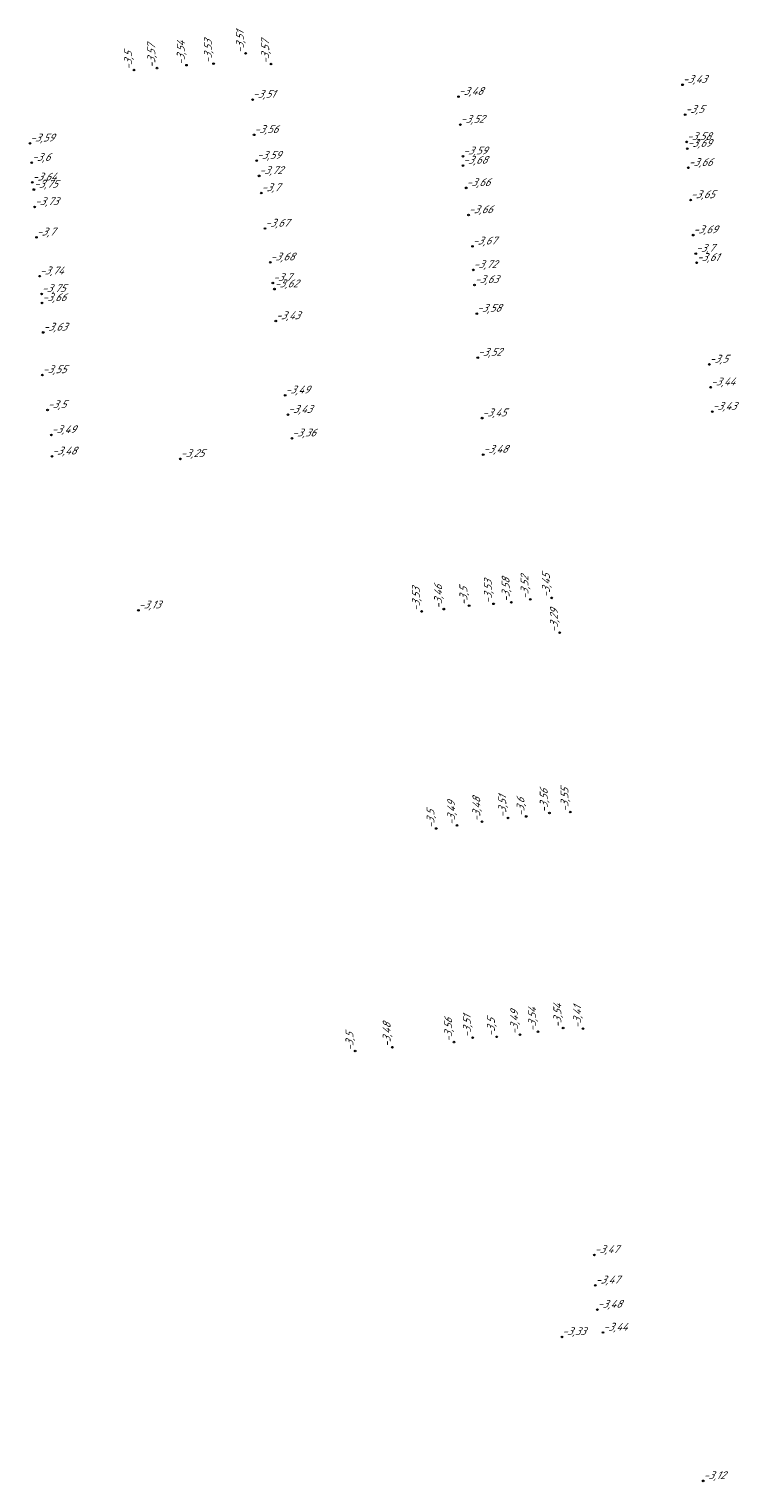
# Model space of a CAD drawing. Header units: metres. Extents: x 162343 to 162665, y 502576 to 502928.
# Tile 3 of 33: x 162431 to 162463, y 502598 to 502665. Entities that reach past the tile are written whole.
import ezdxf

# ---------------------------------------------------------------- set-up
doc = ezdxf.new("R2010")
doc.units = ezdxf.units.M
doc.header["$LTSCALE"] = 0.001
doc.layers.add('B-WE-OG-HOOGTEPUNT-T18', color=7, linetype='Continuous', lineweight=0)
doc.styles.add('Style-Arial', font='arial.ttf')

# ---------------------------------------------------------------- blocks, each defined once
blk = doc.blocks.new('hm_11')
at = {"color": 0, "linetype": 'ByBlock', "lineweight": -2}
blk.add_circle((0, 0), 0.0375, dxfattribs=at)

msp = doc.modelspace()

# ---------------------------------------------------------------- block references
at = {"layer": 'B-WE-OG-HOOGTEPUNT-T18', "rotation": 90}
for p in [(162440.568881, 502663.9979), (162435.441882, 502663.23244), (162436.502514, 502663.320833), (162437.854258, 502663.456781), (162439.096166, 502663.527629), (162441.733389, 502663.50772), (162449.66727, 502638.466979), (162450.829372, 502638.624791), (162451.951954, 502638.70874), (162452.770639, 502638.781709), (162453.638157, 502638.911552), (162454.62124, 502638.981972), (162448.648654, 502638.359067), (162454.985535, 502637.380618), (162454.517625, 502629.100758), (162455.474699, 502629.14313), (162449.318096, 502628.386882), (162450.272426, 502628.525978), (162451.423458, 502628.697559), (162452.615757, 502628.870068), (162453.4497, 502628.940273), (162453.98796, 502619.047391), (162455.143682, 502619.21974), (162456.053727, 502619.191308), (162450.133488, 502618.571484), (162450.989326, 502618.775634), (162452.096277, 502618.815464), (162453.161416, 502618.911025), (162447.307728, 502618.338653)]:
    msp.add_blockref('hm_11', p, dxfattribs=at)
at = {"layer": 'B-WE-OG-HOOGTEPUNT-T18'}
for p in [(162460.627272, 502662.556737), (162440.88833, 502661.874431), (162450.342096, 502662.007037), (162460.748354, 502661.179583), (162450.429695, 502660.72643), (162430.664854, 502659.864886), (162440.95903, 502660.255596), (162460.81922, 502659.931401), (162450.54817, 502659.274041), (162460.84467, 502659.619065), (162430.747962, 502658.975339), (162441.07866, 502659.0718), (162450.548237, 502658.846048), (162460.897258, 502658.7415), (162430.773003, 502658.070011), (162441.187143, 502658.37139), (162450.695156, 502657.817911), (162430.846002, 502657.743631), (162441.287011, 502657.582132), (162460.998029, 502657.26061), (162430.882497, 502656.941634), (162450.802532, 502656.571199), (162441.461544, 502655.952449), (162430.967791, 502655.545737), (162450.983641, 502655.132522), (162461.114982, 502655.649877), (162461.234894, 502654.797436), (162431.111829, 502653.762441), (162441.698804, 502654.401419), (162451.022527, 502654.051875), (162461.274405, 502654.376868), (162441.817057, 502653.451297), (162441.892642, 502653.166627), (162451.076917, 502653.360993), (162431.203619, 502652.946767), (162431.223252, 502652.530134), (162451.183092, 502652.042749), (162431.274788, 502651.177583), (162441.953774, 502651.699831), (162451.227127, 502650.02241), (162431.238048, 502649.221718), (162461.858679, 502649.707588), (162461.920323, 502648.662152), (162442.383359, 502648.290584), (162431.474294, 502647.614557), (162442.512349, 502647.39821), (162451.425092, 502647.239837), (162461.994989, 502647.53816), (162431.648718, 502646.46633), (162442.696754, 502646.314197), (162431.6778, 502645.483804), (162437.573117, 502645.367166), (162451.47528, 502645.562658), (162435.649241, 502638.414303), (162445.598097, 502618.163695), (162456.579129, 502608.796297), (162456.623313, 502607.39576), (162456.716175, 502606.28405), (162455.091188, 502605.026899), (162456.978895, 502605.231505), (162461.5774, 502598.414043)]:
    msp.add_blockref('hm_11', p, dxfattribs=at)

# ---------------------------------------------------------------- texts
at = {"layer": 'B-WE-OG-HOOGTEPUNT-T18', "char_height": 0.36, "attachment_point": 7, "rotation": 90, "style": 'Style-Arial'}
for s, insert in [('{\\fNLCS-ISO|b0|i1|c0|p34;\\Q15;\\C256;-3,57}', (162436.502514, 502663.320833)), ('{\\fNLCS-ISO|b0|i1|c0|p34;\\Q15;\\C256;-3,54}', (162437.854258, 502663.456781)), ('{\\fNLCS-ISO|b0|i1|c0|p34;\\Q15;\\C256;-3,53}', (162439.096166, 502663.527629)), ('{\\fNLCS-ISO|b0|i1|c0|p34;\\Q15;\\C256;-3,51}', (162440.568881, 502663.9979)), ('{\\fNLCS-ISO|b0|i1|c0|p34;\\Q15;\\C256;-3,57}', (162441.733389, 502663.50772)), ('{\\fNLCS-ISO|b0|i1|c0|p34;\\Q15;\\C256;-3,5}', (162435.441882, 502663.23244)), ('{\\fNLCS-ISO|b0|i1|c0|p34;\\Q15;\\C256;-3,53}', (162451.951954, 502638.70874)), ('{\\fNLCS-ISO|b0|i1|c0|p34;\\Q15;\\C256;-3,58}', (162452.770639, 502638.781709)), ('{\\fNLCS-ISO|b0|i1|c0|p34;\\Q15;\\C256;-3,52}', (162453.638157, 502638.911552)), ('{\\fNLCS-ISO|b0|i1|c0|p34;\\Q15;\\C256;-3,45}', (162454.62124, 502638.981972)), ('{\\fNLCS-ISO|b0|i1|c0|p34;\\Q15;\\C256;-3,53}', (162448.648654, 502638.359067)), ('{\\fNLCS-ISO|b0|i1|c0|p34;\\Q15;\\C256;-3,46}', (162449.66727, 502638.466979)), ('{\\fNLCS-ISO|b0|i1|c0|p34;\\Q15;\\C256;-3,5}', (162450.829372, 502638.624791)), ('{\\fNLCS-ISO|b0|i1|c0|p34;\\Q15;\\C256;-3,29}', (162454.985535, 502637.380618)), ('{\\fNLCS-ISO|b0|i1|c0|p34;\\Q15;\\C256;-3,48}', (162451.423458, 502628.697559)), ('{\\fNLCS-ISO|b0|i1|c0|p34;\\Q15;\\C256;-3,51}', (162452.615757, 502628.870068)), ('{\\fNLCS-ISO|b0|i1|c0|p34;\\Q15;\\C256;-3,6}', (162453.4497, 502628.940273)), ('{\\fNLCS-ISO|b0|i1|c0|p34;\\Q15;\\C256;-3,56}', (162454.517625, 502629.100758)), ('{\\fNLCS-ISO|b0|i1|c0|p34;\\Q15;\\C256;-3,55}', (162455.474699, 502629.14313)), ('{\\fNLCS-ISO|b0|i1|c0|p34;\\Q15;\\C256;-3,5}', (162449.318096, 502628.386882)), ('{\\fNLCS-ISO|b0|i1|c0|p34;\\Q15;\\C256;-3,49}', (162450.272426, 502628.525978)), ('{\\fNLCS-ISO|b0|i1|c0|p34;\\Q15;\\C256;-3,56}', (162450.133488, 502618.571484)), ('{\\fNLCS-ISO|b0|i1|c0|p34;\\Q15;\\C256;-3,51}', (162450.989326, 502618.775634)), ('{\\fNLCS-ISO|b0|i1|c0|p34;\\Q15;\\C256;-3,49}', (162453.161416, 502618.911025)), ('{\\fNLCS-ISO|b0|i1|c0|p34;\\Q15;\\C256;-3,54}', (162453.98796, 502619.047391)), ('{\\fNLCS-ISO|b0|i1|c0|p34;\\Q15;\\C256;-3,54}', (162455.143682, 502619.21974)), ('{\\fNLCS-ISO|b0|i1|c0|p34;\\Q15;\\C256;-3,41}', (162456.053727, 502619.191308)), ('{\\fNLCS-ISO|b0|i1|c0|p34;\\Q15;\\C256;-3,5}', (162445.598097, 502618.163695)), ('{\\fNLCS-ISO|b0|i1|c0|p34;\\Q15;\\C256;-3,48}', (162447.307728, 502618.338653)), ('{\\fNLCS-ISO|b0|i1|c0|p34;\\Q15;\\C256;-3,5}', (162452.096277, 502618.815464))]:
    msp.add_mtext(s, dxfattribs=dict(at, insert=insert))
at = {"layer": 'B-WE-OG-HOOGTEPUNT-T18', "char_height": 0.36, "attachment_point": 7, "style": 'Style-Arial'}
for s, insert in [('{\\fNLCS-ISO|b0|i1|c0|p34;\\Q15;\\C256;-3,43}', (162460.627272, 502662.556737)), ('{\\fNLCS-ISO|b0|i1|c0|p34;\\Q15;\\C256;-3,51}', (162440.88833, 502661.874431)), ('{\\fNLCS-ISO|b0|i1|c0|p34;\\Q15;\\C256;-3,48}', (162450.342096, 502662.007037)), ('{\\fNLCS-ISO|b0|i1|c0|p34;\\Q15;\\C256;-3,5}', (162460.748354, 502661.179583)), ('{\\fNLCS-ISO|b0|i1|c0|p34;\\Q15;\\C256;-3,56}', (162440.95903, 502660.255596)), ('{\\fNLCS-ISO|b0|i1|c0|p34;\\Q15;\\C256;-3,52}', (162450.429695, 502660.72643)), ('{\\fNLCS-ISO|b0|i1|c0|p34;\\Q15;\\C256;-3,59}', (162430.664854, 502659.864886)), ('{\\fNLCS-ISO|b0|i1|c0|p34;\\Q15;\\C256;-3,58}', (162460.81922, 502659.931401)), ('{\\fNLCS-ISO|b0|i1|c0|p34;\\Q15;\\C256;-3,69}', (162460.84467, 502659.619065)), ('{\\fNLCS-ISO|b0|i1|c0|p34;\\Q15;\\C256;-3,6}', (162430.747962, 502658.975339)), ('{\\fNLCS-ISO|b0|i1|c0|p34;\\Q15;\\C256;-3,59}', (162441.07866, 502659.0718)), ('{\\fNLCS-ISO|b0|i1|c0|p34;\\Q15;\\C256;-3,59}', (162450.54817, 502659.274041)), ('{\\fNLCS-ISO|b0|i1|c0|p34;\\Q15;\\C256;-3,68}', (162450.548237, 502658.846048)), ('{\\fNLCS-ISO|b0|i1|c0|p34;\\Q15;\\C256;-3,72}', (162441.187143, 502658.37139)), ('{\\fNLCS-ISO|b0|i1|c0|p34;\\Q15;\\C256;-3,66}', (162460.897258, 502658.7415)), ('{\\fNLCS-ISO|b0|i1|c0|p34;\\Q15;\\C256;-3,64}', (162430.773003, 502658.070011)), ('{\\fNLCS-ISO|b0|i1|c0|p34;\\Q15;\\C256;-3,75}', (162430.846002, 502657.743631)), ('{\\fNLCS-ISO|b0|i1|c0|p34;\\Q15;\\C256;-3,7}', (162441.287011, 502657.582132)), ('{\\fNLCS-ISO|b0|i1|c0|p34;\\Q15;\\C256;-3,66}', (162450.695156, 502657.817911)), ('{\\fNLCS-ISO|b0|i1|c0|p34;\\Q15;\\C256;-3,73}', (162430.882497, 502656.941634)), ('{\\fNLCS-ISO|b0|i1|c0|p34;\\Q15;\\C256;-3,65}', (162460.998029, 502657.26061)), ('{\\fNLCS-ISO|b0|i1|c0|p34;\\Q15;\\C256;-3,66}', (162450.802532, 502656.571199)), ('{\\fNLCS-ISO|b0|i1|c0|p34;\\Q15;\\C256;-3,7}', (162430.967791, 502655.545737)), ('{\\fNLCS-ISO|b0|i1|c0|p34;\\Q15;\\C256;-3,67}', (162441.461544, 502655.952449)), ('{\\fNLCS-ISO|b0|i1|c0|p34;\\Q15;\\C256;-3,69}', (162461.114982, 502655.649877)), ('{\\fNLCS-ISO|b0|i1|c0|p34;\\Q15;\\C256;-3,67}', (162450.983641, 502655.132522)), ('{\\fNLCS-ISO|b0|i1|c0|p34;\\Q15;\\C256;-3,7}', (162461.234894, 502654.797436)), ('{\\fNLCS-ISO|b0|i1|c0|p34;\\Q15;\\C256;-3,68}', (162441.698804, 502654.401419)), ('{\\fNLCS-ISO|b0|i1|c0|p34;\\Q15;\\C256;-3,61}', (162461.274405, 502654.376868)), ('{\\fNLCS-ISO|b0|i1|c0|p34;\\Q15;\\C256;-3,74}', (162431.111829, 502653.762441)), ('{\\fNLCS-ISO|b0|i1|c0|p34;\\Q15;\\C256;-3,7}', (162441.817057, 502653.451297)), ('{\\fNLCS-ISO|b0|i1|c0|p34;\\Q15;\\C256;-3,72}', (162451.022527, 502654.051875)), ('{\\fNLCS-ISO|b0|i1|c0|p34;\\Q15;\\C256;-3,75}', (162431.203619, 502652.946767)), ('{\\fNLCS-ISO|b0|i1|c0|p34;\\Q15;\\C256;-3,62}', (162441.892642, 502653.166627)), ('{\\fNLCS-ISO|b0|i1|c0|p34;\\Q15;\\C256;-3,63}', (162451.076917, 502653.360993)), ('{\\fNLCS-ISO|b0|i1|c0|p34;\\Q15;\\C256;-3,66}', (162431.223252, 502652.530134)), ('{\\fNLCS-ISO|b0|i1|c0|p34;\\Q15;\\C256;-3,43}', (162441.953774, 502651.699831)), ('{\\fNLCS-ISO|b0|i1|c0|p34;\\Q15;\\C256;-3,58}', (162451.183092, 502652.042749)), ('{\\fNLCS-ISO|b0|i1|c0|p34;\\Q15;\\C256;-3,63}', (162431.274788, 502651.177583)), ('{\\fNLCS-ISO|b0|i1|c0|p34;\\Q15;\\C256;-3,52}', (162451.227127, 502650.02241)), ('{\\fNLCS-ISO|b0|i1|c0|p34;\\Q15;\\C256;-3,5}', (162461.858679, 502649.707588)), ('{\\fNLCS-ISO|b0|i1|c0|p34;\\Q15;\\C256;-3,55}', (162431.238048, 502649.221718)), ('{\\fNLCS-ISO|b0|i1|c0|p34;\\Q15;\\C256;-3,49}', (162442.383359, 502648.290584)), ('{\\fNLCS-ISO|b0|i1|c0|p34;\\Q15;\\C256;-3,44}', (162461.920323, 502648.662152)), ('{\\fNLCS-ISO|b0|i1|c0|p34;\\Q15;\\C256;-3,5}', (162431.474294, 502647.614557)), ('{\\fNLCS-ISO|b0|i1|c0|p34;\\Q15;\\C256;-3,43}', (162461.994989, 502647.53816)), ('{\\fNLCS-ISO|b0|i1|c0|p34;\\Q15;\\C256;-3,43}', (162442.512349, 502647.39821)), ('{\\fNLCS-ISO|b0|i1|c0|p34;\\Q15;\\C256;-3,45}', (162451.425092, 502647.239837)), ('{\\fNLCS-ISO|b0|i1|c0|p34;\\Q15;\\C256;-3,49}', (162431.648718, 502646.46633)), ('{\\fNLCS-ISO|b0|i1|c0|p34;\\Q15;\\C256;-3,36}', (162442.696754, 502646.314197)), ('{\\fNLCS-ISO|b0|i1|c0|p34;\\Q15;\\C256;-3,48}', (162431.6778, 502645.483804)), ('{\\fNLCS-ISO|b0|i1|c0|p34;\\Q15;\\C256;-3,48}', (162451.47528, 502645.562658)), ('{\\fNLCS-ISO|b0|i1|c0|p34;\\Q15;\\C256;-3,25}', (162437.573117, 502645.367166)), ('{\\fNLCS-ISO|b0|i1|c0|p34;\\Q15;\\C256;-3,13}', (162435.649241, 502638.414303)), ('{\\fNLCS-ISO|b0|i1|c0|p34;\\Q15;\\C256;-3,47}', (162456.579129, 502608.796297)), ('{\\fNLCS-ISO|b0|i1|c0|p34;\\Q15;\\C256;-3,47}', (162456.623313, 502607.39576)), ('{\\fNLCS-ISO|b0|i1|c0|p34;\\Q15;\\C256;-3,48}', (162456.716175, 502606.28405)), ('{\\fNLCS-ISO|b0|i1|c0|p34;\\Q15;\\C256;-3,33}', (162455.091188, 502605.026899)), ('{\\fNLCS-ISO|b0|i1|c0|p34;\\Q15;\\C256;-3,44}', (162456.978895, 502605.231505)), ('{\\fNLCS-ISO|b0|i1|c0|p34;\\Q15;\\C256;-3,12}', (162461.5774, 502598.414043))]:
    msp.add_mtext(s, dxfattribs=dict(at, insert=insert))

doc.saveas('drawing.dxf')
